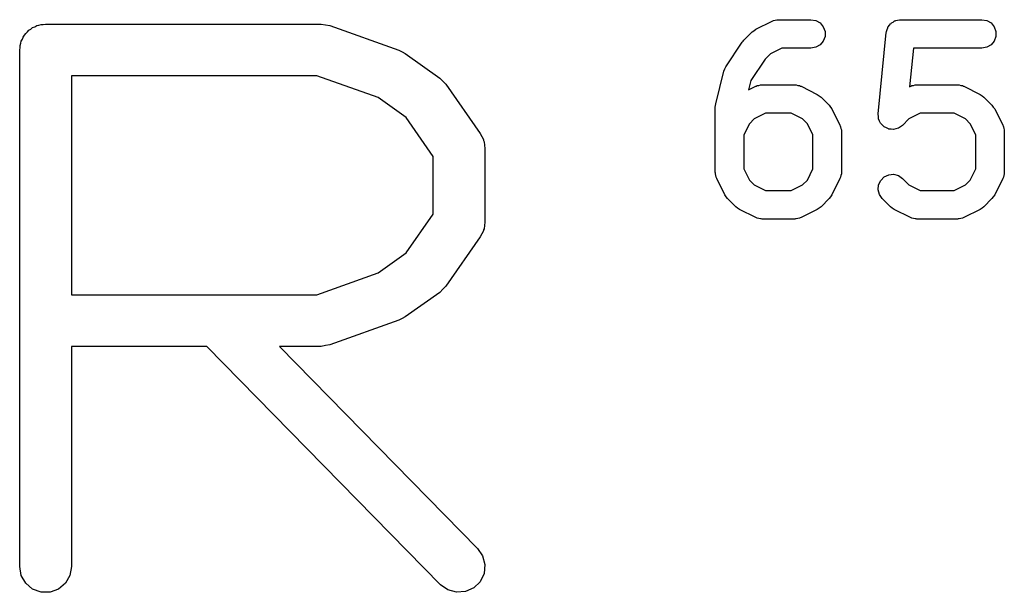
# Model space of a CAD drawing. Extents: x 95 to 242, y -111 to -101.
# Tile 2 of 9: x 167 to 184, y -111 to -101. Entities that reach past the tile are written whole.
import ezdxf

# ---------------------------------------------------------------- set-up
doc = ezdxf.new("R2010")
doc.units = 0
doc.header["$MEASUREMENT"] = 0
doc.layers.add('BLACK', color=7, linetype='CONTINUOUS')

msp = doc.modelspace()

# ---------------------------------------------------------------- linework, layer by layer
at = {"layer": 'Black'}
for p, q in [((179.943, -100.67), (180.228, -100.527)), ((180.228, -100.527), (180.242, -100.523)), ((180.242, -100.523), (180.255, -100.516)), ((180.255, -100.516), (180.284, -100.511)), ((180.284, -100.511), (180.312, -100.503)), ((180.312, -100.503), (180.326, -100.503)), ((180.326, -100.503), (180.34, -100.501)), ((180.34, -100.501), (180.912, -100.501)), ((180.912, -100.501), (180.997, -100.516)), ((180.997, -100.516), (181.072, -100.559)), ((182.322, -100.559), (182.352, -100.542)), ((182.352, -100.542), (182.38, -100.523)), ((182.38, -100.523), (182.389, -100.521)), ((182.389, -100.521), (182.398, -100.516)), ((182.398, -100.516), (182.431, -100.51)), ((182.431, -100.51), (182.464, -100.502)), ((182.464, -100.502), (182.474, -100.503)), ((182.474, -100.503), (182.483, -100.501)), ((182.483, -100.501), (183.912, -100.501)), ((183.912, -100.501), (183.997, -100.516)), ((183.997, -100.516), (184.072, -100.559)), ((167.134, -100.741), (167.164, -100.715)), ((167.164, -100.715), (167.19, -100.685)), ((167.19, -100.685), (167.224, -100.665)), ((167.224, -100.665), (167.254, -100.64)), ((167.254, -100.64), (167.292, -100.626)), ((167.292, -100.626), (167.326, -100.606)), ((167.326, -100.606), (167.365, -100.599)), ((167.365, -100.599), (167.402, -100.586)), ((167.402, -100.586), (167.442, -100.586)), ((167.442, -100.586), (167.481, -100.579)), ((167.481, -100.579), (172.319, -100.579)), ((172.319, -100.579), (172.396, -100.592)), ((172.396, -100.592), (172.472, -100.605)), ((172.472, -100.605), (173.681, -101.037)), ((179.735, -100.86), (179.878, -100.717)), ((179.878, -100.717), (179.91, -100.694)), ((179.91, -100.694), (179.943, -100.67)), ((181.072, -100.559), (181.128, -100.626)), ((181.128, -100.626), (181.158, -100.707)), ((181.158, -100.707), (181.158, -100.794)), ((182.234, -100.726), (182.237, -100.717)), ((182.237, -100.707), (182.249, -100.675)), ((182.237, -100.717), (182.237, -100.707)), ((182.249, -100.675), (182.258, -100.642)), ((182.258, -100.642), (182.263, -100.635)), ((182.263, -100.635), (182.267, -100.626)), ((182.267, -100.626), (182.289, -100.6)), ((182.289, -100.6), (182.308, -100.572)), ((182.308, -100.572), (182.316, -100.567)), ((182.316, -100.567), (182.322, -100.559)), ((184.072, -100.559), (184.128, -100.626)), ((184.128, -100.626), (184.158, -100.707)), ((184.158, -100.707), (184.158, -100.794)), ((167.048, -100.916), (167.055, -100.877)), ((167.055, -100.877), (167.075, -100.843)), ((167.075, -100.843), (167.088, -100.806)), ((167.088, -100.806), (167.114, -100.775)), ((167.114, -100.775), (167.134, -100.741)), ((179.704, -100.898), (179.721, -100.88)), ((179.721, -100.88), (179.735, -100.86)), ((181.128, -100.876), (181.072, -100.942)), ((181.158, -100.794), (181.128, -100.876)), ((182.091, -102.155), (182.234, -100.726)), ((184.128, -100.876), (184.072, -100.942)), ((184.158, -100.794), (184.128, -100.876)), ((167.028, -101.032), (167.035, -100.993)), ((167.028, -110.104), (167.028, -101.032)), ((167.035, -100.954), (167.048, -100.916)), ((167.035, -100.993), (167.035, -100.954)), ((173.681, -101.037), (173.736, -101.068)), ((179.418, -101.327), (179.704, -100.898)), ((180.399, -101.001), (180.203, -101.099)), ((180.912, -101.001), (180.399, -101.001)), ((180.997, -100.986), (180.912, -101.001)), ((181.072, -100.942), (180.997, -100.986)), ((182.709, -101.001), (182.642, -101.678)), ((183.912, -101.001), (182.709, -101.001)), ((183.997, -100.986), (183.912, -101.001)), ((184.072, -100.942), (183.997, -100.986)), ((173.736, -101.068), (173.793, -101.095)), ((173.793, -101.095), (174.397, -101.527)), ((180.106, -101.196), (179.858, -101.568)), ((180.203, -101.099), (180.106, -101.196)), ((179.24, -101.976), (179.383, -101.405)), ((179.383, -101.405), (179.401, -101.365)), ((179.401, -101.365), (179.418, -101.327)), ((167.935, -101.486), (167.935, -105.33)), ((172.241, -101.486), (167.935, -101.486)), ((173.317, -101.87), (172.241, -101.486)), ((174.397, -101.527), (174.451, -101.582)), ((174.451, -101.582), (174.505, -101.636)), ((179.858, -101.568), (179.817, -101.733)), ((174.505, -101.636), (175.11, -102.5)), ((179.817, -101.733), (179.943, -101.67)), ((179.943, -101.67), (179.956, -101.666)), ((179.956, -101.666), (179.969, -101.659)), ((179.969, -101.659), (179.998, -101.654)), ((179.998, -101.654), (180.026, -101.645)), ((180.026, -101.645), (180.04, -101.646)), ((180.04, -101.646), (180.054, -101.644)), ((180.054, -101.644), (180.626, -101.644)), ((180.626, -101.644), (180.64, -101.646)), ((180.64, -101.646), (180.654, -101.645)), ((180.654, -101.645), (180.683, -101.654)), ((180.683, -101.654), (180.711, -101.659)), ((180.711, -101.659), (180.724, -101.666)), ((180.724, -101.666), (180.738, -101.67)), ((180.738, -101.67), (181.023, -101.813)), ((182.642, -101.678), (182.657, -101.67)), ((182.657, -101.67), (182.671, -101.666)), ((182.671, -101.666), (182.683, -101.659)), ((182.683, -101.659), (182.712, -101.654)), ((182.712, -101.654), (182.74, -101.645)), ((182.74, -101.645), (182.755, -101.646)), ((182.755, -101.646), (182.769, -101.644)), ((182.769, -101.644), (183.483, -101.644)), ((183.483, -101.644), (183.497, -101.646)), ((183.497, -101.646), (183.512, -101.645)), ((183.512, -101.645), (183.54, -101.654)), ((183.54, -101.654), (183.569, -101.659)), ((183.569, -101.659), (183.581, -101.666)), ((183.581, -101.666), (183.595, -101.67)), ((183.595, -101.67), (183.881, -101.813)), ((173.807, -102.22), (173.317, -101.87)), ((181.023, -101.813), (181.056, -101.837)), ((181.056, -101.837), (181.088, -101.86)), ((181.088, -101.86), (181.231, -102.003)), ((183.881, -101.813), (183.913, -101.837)), ((183.913, -101.837), (183.946, -101.86)), ((183.946, -101.86), (184.088, -102.003)), ((179.233, -102.037), (179.238, -102.006)), ((179.233, -103.179), (179.233, -102.037)), ((179.238, -102.006), (179.24, -101.976)), ((181.231, -102.003), (181.254, -102.035)), ((181.254, -102.035), (181.278, -102.068)), ((181.278, -102.068), (181.421, -102.353)), ((184.088, -102.003), (184.111, -102.035)), ((184.111, -102.035), (184.135, -102.068)), ((184.135, -102.068), (184.278, -102.353)), ((174.285, -102.903), (173.807, -102.22)), ((179.917, -102.242), (179.831, -102.328)), ((180.113, -102.144), (179.917, -102.242)), ((180.567, -102.144), (180.113, -102.144)), ((180.764, -102.242), (180.567, -102.144)), ((180.849, -102.328), (180.764, -102.242)), ((182.092, -102.156), (182.091, -102.155)), ((182.091, -102.158), (182.092, -102.156)), ((182.095, -102.199), (182.091, -102.158)), ((182.098, -102.241), (182.095, -102.199)), ((182.099, -102.243), (182.098, -102.241)), ((182.099, -102.244), (182.099, -102.243)), ((182.116, -102.282), (182.099, -102.244)), ((182.631, -102.242), (182.517, -102.356)), ((182.828, -102.144), (182.631, -102.242)), ((183.424, -102.144), (182.828, -102.144)), ((183.621, -102.242), (183.424, -102.144)), ((183.706, -102.328), (183.621, -102.242)), ((179.831, -102.328), (179.733, -102.524)), ((180.947, -102.524), (180.849, -102.328)), ((181.421, -102.353), (181.425, -102.367)), ((181.425, -102.367), (181.432, -102.38)), ((181.432, -102.38), (181.437, -102.409)), ((181.437, -102.409), (181.446, -102.437)), ((181.446, -102.437), (181.445, -102.451)), ((182.134, -102.32), (182.116, -102.282)), ((182.135, -102.321), (182.134, -102.32)), ((182.135, -102.323), (182.135, -102.321)), ((182.165, -102.352), (182.135, -102.323)), ((182.194, -102.382), (182.165, -102.352)), ((182.196, -102.383), (182.194, -102.382)), ((182.197, -102.384), (182.196, -102.383)), ((182.235, -102.402), (182.197, -102.384)), ((182.272, -102.42), (182.235, -102.402)), ((182.274, -102.42), (182.272, -102.42)), ((182.275, -102.421), (182.274, -102.42)), ((182.317, -102.425), (182.275, -102.421)), ((182.359, -102.429), (182.317, -102.425)), ((182.36, -102.428), (182.359, -102.429)), ((182.362, -102.429), (182.36, -102.428)), ((182.402, -102.418), (182.362, -102.429)), ((182.443, -102.407), (182.402, -102.418)), ((182.444, -102.406), (182.443, -102.407)), ((182.446, -102.406), (182.444, -102.406)), ((182.48, -102.382), (182.446, -102.406)), ((182.515, -102.358), (182.48, -102.382)), ((182.516, -102.357), (182.515, -102.358)), ((182.517, -102.356), (182.516, -102.357)), ((183.804, -102.524), (183.706, -102.328)), ((184.278, -102.353), (184.282, -102.367)), ((184.282, -102.367), (184.289, -102.38)), ((184.289, -102.38), (184.294, -102.409)), ((184.294, -102.409), (184.303, -102.437)), ((184.303, -102.437), (184.302, -102.451)), ((175.11, -102.5), (175.135, -102.554)), ((175.135, -102.554), (175.165, -102.605)), ((175.165, -102.605), (175.168, -102.625)), ((179.733, -102.524), (179.733, -103.12)), ((180.947, -103.12), (180.947, -102.524)), ((181.445, -102.451), (181.447, -102.465)), ((181.447, -102.465), (181.447, -103.179)), ((183.804, -103.12), (183.804, -102.524)), ((184.302, -102.451), (184.304, -102.465)), ((184.304, -102.465), (184.304, -103.179)), ((175.168, -102.625), (175.177, -102.643)), ((175.177, -102.643), (175.182, -102.702)), ((175.182, -102.702), (175.192, -102.76)), ((175.192, -102.76), (175.192, -104.056)), ((174.285, -103.913), (174.285, -102.903)), ((179.733, -103.12), (179.831, -103.317)), ((180.849, -103.317), (180.947, -103.12)), ((183.706, -103.317), (183.804, -103.12)), ((179.236, -103.194), (179.233, -103.179)), ((179.235, -103.208), (179.236, -103.194)), ((179.243, -103.236), (179.235, -103.208)), ((179.248, -103.265), (179.243, -103.236)), ((179.255, -103.277), (179.248, -103.265)), ((179.259, -103.291), (179.255, -103.277)), ((179.402, -103.577), (179.259, -103.291)), ((181.421, -103.291), (181.278, -103.577)), ((181.425, -103.277), (181.421, -103.291)), ((181.432, -103.265), (181.425, -103.277)), ((181.437, -103.236), (181.432, -103.265)), ((181.446, -103.208), (181.437, -103.236)), ((181.447, -103.179), (181.445, -103.194)), ((181.445, -103.194), (181.446, -103.208)), ((182.135, -103.322), (182.197, -103.26)), ((182.197, -103.26), (182.275, -103.224)), ((182.275, -103.224), (182.362, -103.216)), ((182.362, -103.216), (182.446, -103.239)), ((182.446, -103.239), (182.517, -103.288)), ((182.517, -103.288), (182.631, -103.403)), ((184.278, -103.291), (184.135, -103.577)), ((184.282, -103.277), (184.278, -103.291)), ((184.289, -103.265), (184.282, -103.277)), ((184.294, -103.236), (184.289, -103.265)), ((184.303, -103.208), (184.294, -103.236)), ((184.304, -103.179), (184.302, -103.194)), ((184.302, -103.194), (184.303, -103.208)), ((179.831, -103.317), (179.917, -103.403)), ((179.917, -103.403), (180.113, -103.501)), ((180.567, -103.501), (180.764, -103.403)), ((180.764, -103.403), (180.849, -103.317)), ((182.091, -103.487), (182.099, -103.4)), ((182.099, -103.4), (182.135, -103.322)), ((182.631, -103.403), (182.828, -103.501)), ((183.424, -103.501), (183.621, -103.403)), ((183.621, -103.403), (183.706, -103.317)), ((179.426, -103.609), (179.402, -103.577)), ((179.449, -103.642), (179.426, -103.609)), ((179.592, -103.785), (179.449, -103.642)), ((180.113, -103.501), (180.567, -103.501)), ((181.231, -103.642), (181.088, -103.785)), ((181.254, -103.609), (181.231, -103.642)), ((181.278, -103.577), (181.254, -103.609)), ((182.114, -103.571), (182.091, -103.487)), ((182.163, -103.642), (182.114, -103.571)), ((182.306, -103.785), (182.163, -103.642)), ((182.828, -103.501), (183.424, -103.501)), ((184.088, -103.642), (183.946, -103.785)), ((184.111, -103.609), (184.088, -103.642)), ((184.135, -103.577), (184.111, -103.609)), ((179.625, -103.808), (179.592, -103.785)), ((179.657, -103.832), (179.625, -103.808)), ((181.056, -103.808), (181.023, -103.832)), ((181.088, -103.785), (181.056, -103.808)), ((182.339, -103.808), (182.306, -103.785)), ((182.371, -103.832), (182.339, -103.808)), ((183.913, -103.808), (183.881, -103.832)), ((183.946, -103.785), (183.913, -103.808)), ((173.807, -104.596), (174.285, -103.913)), ((179.943, -103.974), (179.657, -103.832)), ((179.956, -103.979), (179.943, -103.974)), ((179.969, -103.986), (179.956, -103.979)), ((179.998, -103.991), (179.969, -103.986)), ((180.026, -103.999), (179.998, -103.991)), ((180.04, -103.998), (180.026, -103.999)), ((180.054, -104.001), (180.04, -103.998)), ((180.626, -104.001), (180.054, -104.001)), ((180.64, -103.998), (180.626, -104.001)), ((180.654, -103.999), (180.64, -103.998)), ((180.683, -103.991), (180.654, -103.999)), ((180.711, -103.986), (180.683, -103.991)), ((180.724, -103.979), (180.711, -103.986)), ((180.738, -103.974), (180.724, -103.979)), ((181.023, -103.832), (180.738, -103.974)), ((182.657, -103.974), (182.371, -103.832)), ((182.671, -103.979), (182.657, -103.974)), ((182.683, -103.986), (182.671, -103.979)), ((182.712, -103.991), (182.683, -103.986)), ((182.74, -103.999), (182.712, -103.991)), ((182.755, -103.998), (182.74, -103.999)), ((182.769, -104.001), (182.755, -103.998)), ((183.483, -104.001), (182.769, -104.001)), ((183.497, -103.998), (183.483, -104.001)), ((183.512, -103.999), (183.497, -103.998)), ((183.54, -103.991), (183.512, -103.999)), ((183.569, -103.986), (183.54, -103.991)), ((183.581, -103.979), (183.569, -103.986)), ((183.595, -103.974), (183.581, -103.979)), ((183.881, -103.832), (183.595, -103.974)), ((175.177, -104.173), (175.168, -104.192)), ((175.182, -104.114), (175.177, -104.173)), ((175.192, -104.056), (175.182, -104.114)), ((175.11, -104.316), (174.505, -105.18)), ((175.135, -104.263), (175.11, -104.316)), ((175.165, -104.211), (175.135, -104.263)), ((175.168, -104.192), (175.165, -104.211)), ((173.317, -104.946), (173.807, -104.596)), ((172.241, -105.33), (173.317, -104.946)), ((174.505, -105.18), (174.451, -105.234)), ((167.935, -105.33), (172.241, -105.33)), ((174.397, -105.289), (173.793, -105.721)), ((174.451, -105.234), (174.397, -105.289)), ((173.793, -105.721), (173.736, -105.748)), ((173.681, -105.779), (172.472, -106.211)), ((173.736, -105.748), (173.681, -105.779)), ((170.314, -106.238), (167.935, -106.238)), ((167.935, -106.238), (167.935, -110.104)), ((174.414, -110.421), (170.314, -106.238)), ((172.319, -106.238), (171.585, -106.238)), ((171.585, -106.238), (175.062, -109.786)), ((172.396, -106.224), (172.319, -106.238)), ((172.472, -106.211), (172.396, -106.224)), ((175.062, -109.786), (175.151, -109.916)), ((175.151, -109.916), (175.191, -110.069)), ((167.055, -110.259), (167.028, -110.104)), ((167.935, -110.104), (167.907, -110.259)), ((175.191, -110.069), (175.175, -110.226)), ((167.134, -110.395), (167.055, -110.259)), ((167.907, -110.259), (167.829, -110.395)), ((175.107, -110.368), (174.995, -110.478)), ((175.175, -110.226), (175.107, -110.368)), ((167.254, -110.497), (167.134, -110.395)), ((167.402, -110.55), (167.254, -110.497)), ((167.56, -110.55), (167.402, -110.55)), ((167.708, -110.497), (167.56, -110.55)), ((167.829, -110.395), (167.708, -110.497)), ((174.543, -110.513), (174.414, -110.421)), ((174.694, -110.555), (174.543, -110.513)), ((174.851, -110.543), (174.694, -110.555)), ((174.995, -110.478), (174.851, -110.543))]:
    msp.add_line(p, q, dxfattribs=at)

doc.saveas('drawing.dxf')
